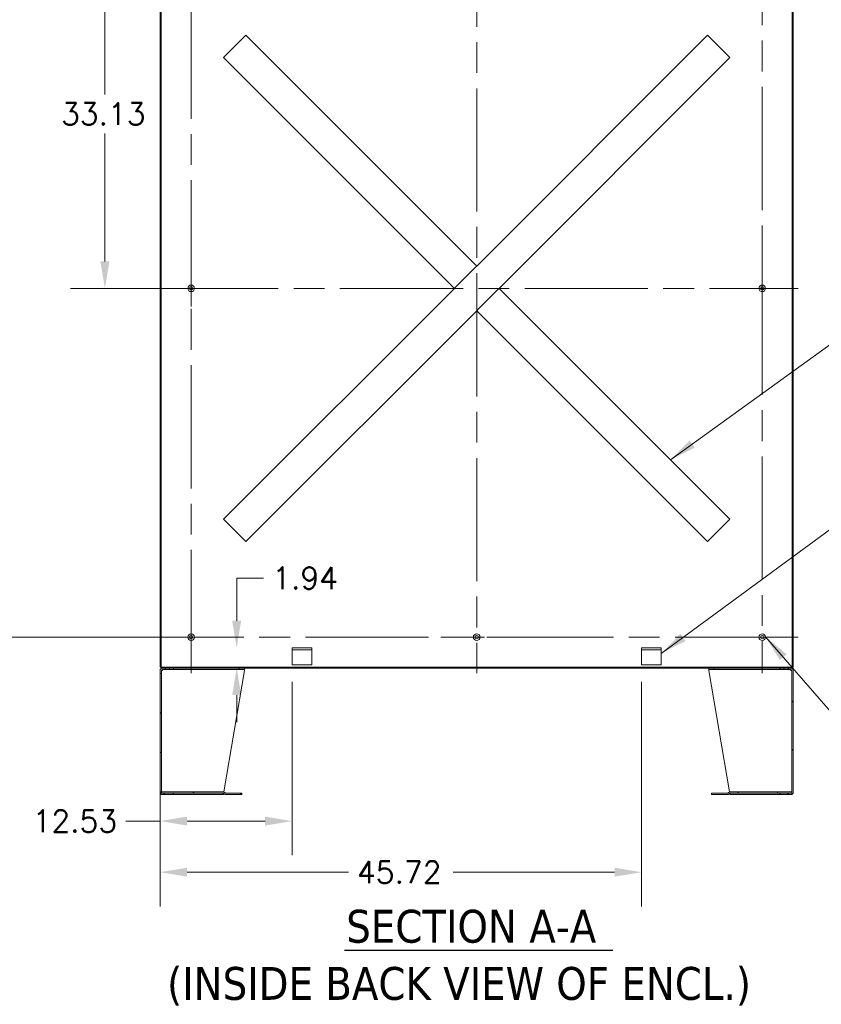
# Model space of a CAD drawing. Header units: inches. Extents: x 14 to 423, y 12 to 263.
# Tile 98 of 124: x 266 to 342, y 96 to 190. Entities that reach past the tile are written whole.
import ezdxf

# ---------------------------------------------------------------- set-up
doc = ezdxf.new("R2010")
doc.units = ezdxf.units.IN
doc.header["$LTSCALE"] = 26
doc.header["$MEASUREMENT"] = 0
doc.linetypes.add('CHAIN', pattern=[0.7087, 0.4724, -0.0591, 0.1181, -0.0591])
for name, color, linetype, lineweight in [('Center Mark (ANSI)', 7, 'Continuous', 5), ('Centerline (ANSI)', 7, 'Continuous', 5), ('Dimension (ANSI)', 7, 'Continuous', 5), ('Hatch (ANSI)', 7, 'Continuous', 5), ('Symbol (ANSI)', 7, 'Continuous', 5), ('Visible (ANSI)', 7, 'Continuous', 5)]:
    doc.layers.add(name, color=color, linetype=linetype, lineweight=lineweight)
doc.styles.add('ROMANS', font='romans.shx')
doc.styles.add('Text Style168', font='tahoma.ttf')
doc.styles.add('Text Style29', font='tahoma.ttf')
doc.dimstyles.new('Default (ANSI)', dxfattribs={"dimscale": 26, "dimtxt": 0.08, "dimasz": 0.098425, "dimexe": 0.125, "dimexo": 0.0625, "dimgap": 0.031496, "dimtad": 0, "dimtih": 1, "dimtoh": 1, "dimrnd": 1e-08, "dimzin": 0, "dimdsep": 46, "dimtxsty": 'ROMANS', "dimcen": 0.09, "dimdle": 0.393701, "dimclrd": 256, "dimclre": 256, "dimclrt": 256, "dimadec": 0, "dimazin": 0, "dimtfac": 1.25, "dimtofl": 0, "dimtmove": 0, "dimatfit": 3, "dimfxl": 1, "dimtolj": 1, "dimtzin": 0, "dimlwd": -1, "dimlwe": -1, "dimarcsym": 0})
doc.dimstyles.new('Default (ANSI)$7', dxfattribs={"dimscale": 26, "dimtxt": 0.08, "dimasz": 0.098425, "dimexe": 0.125, "dimexo": 0.0625, "dimgap": 0.031496, "dimtad": 0, "dimtih": 1, "dimtoh": 1, "dimrnd": 1e-08, "dimzin": 0, "dimdsep": 46, "dimtxsty": 'ROMANS', "dimcen": 0.09, "dimdle": 0.393701, "dimclrd": 256, "dimclre": 256, "dimclrt": 256, "dimadec": 0, "dimazin": 0, "dimtfac": 1.25, "dimtofl": 0, "dimtmove": 0, "dimatfit": 3, "dimfxl": 1, "dimtolj": 1, "dimtzin": 0, "dimlwd": -1, "dimlwe": -1, "dimarcsym": 0})

# ---------------------------------------------------------------- blocks, each defined once
blk = doc.blocks.new('*D21')
at = {"layer": 'Defpoints', "color": 0, "transparency": 16777216}
for p in [(291.422, 130.358), (278.984, 128.42), (286.16, 128.42)]:
    blk.add_point(p, dxfattribs=at)
at = {"layer": 'Dimension (ANSI)', "transparency": 16777216}
for p, q in [((286.16, 132.917), (286.16, 136.971)), ((286.16, 136.971), (288.719, 136.971)), ((286.16, 125.861), (286.16, 123.302))]:
    blk.add_line(p, q, dxfattribs=at)
for points in [[(285.733, 132.917), (286.586, 132.917), (286.16, 130.358)], [(285.733, 125.861), (286.586, 125.861), (286.16, 128.42)]]:
    blk.add_solid(points, dxfattribs=at)
at = {"layer": 'Dimension (ANSI)', "transparency": 16777216, "insert": (289.538, 138.011), "char_height": 2.08, "attachment_point": 1, "style": 'ROMANS'}
blk.add_mtext('\\A1;1.94', dxfattribs=at)
blk = doc.blocks.new('*D40')
at = {"layer": 'Defpoints', "color": 0, "transparency": 16777216}
for p in [(281.828, 197.608), (273.642, 164.483), (281.828, 164.483)]:
    blk.add_point(p, dxfattribs=at)
at = {"layer": 'Dimension (ANSI)', "transparency": 16777216}
for p, q in [((280.203, 197.608), (270.392, 197.608)), ((273.642, 195.049), (273.642, 182.904)), ((273.642, 167.042), (273.642, 179.186)), ((280.203, 164.483), (270.392, 164.483))]:
    blk.add_line(p, q, dxfattribs=at)
for points in [[(273.215, 195.049), (274.068, 195.049), (273.642, 197.608)], [(273.215, 167.042), (274.068, 167.042), (273.642, 164.483)]]:
    blk.add_solid(points, dxfattribs=at)
at = {"layer": 'Dimension (ANSI)', "transparency": 16777216, "insert": (269.482, 182.085), "char_height": 2.08, "attachment_point": 1, "style": 'ROMANS'}
blk.add_mtext('\\A1;33.13', dxfattribs=at)
blk = doc.blocks.new('*D41')
at = {"layer": 'Defpoints', "color": 0, "transparency": 16777216}
for p in [(259.308, 197.608), (281.828, 197.608), (281.828, 131.358)]:
    blk.add_point(p, dxfattribs=at)
at = {"layer": 'Dimension (ANSI)', "transparency": 16777216}
for p, q in [((280.203, 197.608), (256.058, 197.608)), ((259.308, 195.049), (259.308, 166.342)), ((259.308, 133.917), (259.308, 162.624)), ((280.203, 131.358), (256.058, 131.358))]:
    blk.add_line(p, q, dxfattribs=at)
for points in [[(258.882, 195.049), (259.735, 195.049), (259.308, 197.608)], [(258.882, 133.917), (259.735, 133.917), (259.308, 131.358)]]:
    blk.add_solid(points, dxfattribs=at)
at = {"layer": 'Dimension (ANSI)', "transparency": 16777216, "insert": (255.198, 165.523), "char_height": 2.08, "attachment_point": 1, "style": 'ROMANS'}
blk.add_mtext('\\A1;66.25', dxfattribs=at)
blk = doc.blocks.new('*D42')
at = {"layer": 'Defpoints', "color": 0, "transparency": 16777216}
for p in [(278.891, 128.514), (291.422, 128.733), (278.891, 113.896)]:
    blk.add_point(p, dxfattribs=at)
at = {"layer": 'Dimension (ANSI)', "transparency": 16777216}
for p, q in [((278.891, 126.889), (278.891, 110.646)), ((291.422, 127.108), (291.422, 110.646)), ((278.891, 113.896), (275.62, 113.896)), ((288.863, 113.896), (281.45, 113.896))]:
    blk.add_line(p, q, dxfattribs=at)
for points in [[(281.45, 114.322), (281.45, 113.469), (278.891, 113.896)], [(288.863, 114.322), (288.863, 113.469), (291.422, 113.896)]]:
    blk.add_solid(points, dxfattribs=at)
at = {"layer": 'Dimension (ANSI)', "transparency": 16777216, "insert": (266.779, 114.936), "char_height": 2.08, "attachment_point": 1, "style": 'ROMANS'}
blk.add_mtext('\\A1;12.53', dxfattribs=at)
blk = doc.blocks.new('*D43')
at = {"layer": 'Defpoints', "color": 0, "transparency": 16777216}
for p in [(278.891, 128.514), (324.609, 128.733), (324.609, 109.044)]:
    blk.add_point(p, dxfattribs=at)
at = {"layer": 'Dimension (ANSI)', "transparency": 16777216}
for p, q in [((278.891, 126.889), (278.891, 105.794)), ((324.609, 127.108), (324.609, 105.794)), ((281.45, 109.044), (296.771, 109.044)), ((322.05, 109.044), (306.729, 109.044))]:
    blk.add_line(p, q, dxfattribs=at)
for points in [[(281.45, 109.47), (281.45, 108.617), (278.891, 109.044)], [(322.05, 109.47), (322.05, 108.617), (324.609, 109.044)]]:
    blk.add_solid(points, dxfattribs=at)
at = {"layer": 'Dimension (ANSI)', "transparency": 16777216, "insert": (297.59, 110.084), "char_height": 2.08, "attachment_point": 1, "style": 'ROMANS'}
blk.add_mtext('\\A1;45.72', dxfattribs=at)

msp = doc.modelspace()

# ---------------------------------------------------------------- hatches: boundary and pattern name
at = {"layer": 'Hatch (ANSI)'}
h = msp.add_hatch(dxfattribs=at)
h.set_pattern_fill('ANSI31', color=256, scale=26, angle=75, style=0)
h.paths.add_polyline_path([(278.9842, 128.5138), (278.9842, 198.2014), (278.9842, 200.2952), (278.9842, 200.4514), (278.8905, 200.4514), (278.8905, 128.5138)])
h = msp.add_hatch(dxfattribs=at)
h.set_pattern_fill('ANSI31', color=256, scale=26, angle=-15, style=0)
h.paths.add_polyline_path([(338.9218, 200.4514), (338.9218, 200.2952), (338.9218, 198.2014), (338.9218, 128.5138), (339.0155, 128.5138), (339.0155, 200.4514)])
h = msp.add_hatch(dxfattribs=at)
h.set_pattern_fill('ANSI31', color=256, scale=26, angle=105, style=0)
h.paths.add_polyline_path([(279.7877, 128.4201), (279.7877, 128.2951), (280.1405, 128.2951), (280.1405, 128.4201)])
edge = h.paths.add_edge_path()
edge.add_ellipse((279.1093, 128.2014), major_axis=(0, 0.2188), ratio=1, start_angle=0, end_angle=90)
edge.add_line((278.8905, 128.2014), (278.8905, 116.6389))
edge.add_ellipse((279.1093, 116.6389), major_axis=(-0.2188, 0), ratio=1, start_angle=0, end_angle=90)
edge.add_line((279.1093, 116.4201), (280.1405, 116.4201))
edge.add_line((280.1405, 116.4201), (280.1405, 116.5451))
edge.add_line((280.1405, 116.5451), (279.1093, 116.5451))
edge.add_ellipse((279.1093, 116.6389), major_axis=(0, -0.0938), ratio=1, start_angle=270, end_angle=360, ccw=False)
edge.add_line((279.0155, 116.6389), (279.0155, 116.6701))
edge.add_line((279.0155, 116.6701), (279.0155, 128.2014))
edge.add_ellipse((279.1093, 128.2014), major_axis=(-0.0937, 0), ratio=1, start_angle=270, end_angle=360, ccw=False)
edge.add_line((279.1093, 128.2951), (279.3684, 128.2951))
edge.add_line((279.3684, 128.2951), (279.3684, 128.4201))
edge.add_line((279.3684, 128.4201), (279.1093, 128.4201))
h = msp.add_hatch(dxfattribs=at)
h.set_pattern_fill('ANSI31', color=256, scale=26, angle=15, style=0)
h.paths.add_polyline_path([(338.9218, 128.4201), (338.9218, 128.5138), (278.9842, 128.5138), (278.9842, 128.4201), (279.1093, 128.4201), (279.3684, 128.4201), (279.7877, 128.4201), (280.1405, 128.4201), (337.7655, 128.4201), (338.1184, 128.4201), (338.5377, 128.4201), (338.7968, 128.4201)])
h = msp.add_hatch(dxfattribs=at)
h.set_pattern_fill('ANSI31', color=256, scale=26, angle=90, style=0)
h.paths.add_polyline_path([(338.1184, 128.2951), (338.1184, 128.4201), (337.7655, 128.4201), (337.7655, 128.2951)])
edge = h.paths.add_edge_path()
edge.add_ellipse((338.7968, 128.2014), major_axis=(0.2188, 0), ratio=1, start_angle=0, end_angle=90)
edge.add_line((338.7968, 128.4201), (338.5377, 128.4201))
edge.add_line((338.5377, 128.4201), (338.5377, 128.2951))
edge.add_line((338.5377, 128.2951), (338.7968, 128.2951))
edge.add_ellipse((338.7968, 128.2014), major_axis=(0, 0.0937), ratio=1, start_angle=270, end_angle=360, ccw=False)
edge.add_line((338.8905, 128.2014), (338.8905, 116.6701))
edge.add_line((338.8905, 116.6701), (338.8905, 116.6389))
edge.add_ellipse((338.7968, 116.6389), major_axis=(0.0938, 0), ratio=1, start_angle=270, end_angle=360, ccw=False)
edge.add_line((338.7968, 116.5451), (337.7655, 116.5451))
edge.add_line((337.7655, 116.5451), (337.7655, 116.4201))
edge.add_line((337.7655, 116.4201), (338.7968, 116.4201))
edge.add_ellipse((338.7968, 116.6389), major_axis=(0, -0.2188), ratio=1, start_angle=0, end_angle=90)
edge.add_line((339.0155, 116.6389), (339.0155, 128.2014))
h = msp.add_hatch(dxfattribs=at)
h.set_pattern_fill('ANSI31', color=256, scale=26, style=0)
edge = h.paths.add_edge_path()
edge.add_line((279.0154, 116.6701), (279.0154, 116.5451))
edge.add_line((279.0154, 116.5451), (279.1093, 116.5451))
edge.add_line((279.1093, 116.5451), (280.1405, 116.5451))
edge.add_line((280.1405, 116.5451), (284.8863, 116.5451))
edge.add_ellipse((284.8863, 116.4514), major_axis=(0, 0.0938), ratio=1, start_angle=315, end_angle=360, ccw=False)
edge.add_line((284.9526, 116.5177), (284.986, 116.4843))
edge.add_ellipse((285.1406, 116.639), major_axis=(-0.1547, -0.1547), ratio=1, start_angle=0, end_angle=45)
edge.add_line((285.1406, 116.4203), (286.6405, 116.4203))
edge.add_line((286.6405, 116.4203), (286.6405, 116.5453))
edge.add_line((286.6405, 116.5453), (285.1406, 116.5453))
edge.add_ellipse((285.1406, 116.639), major_axis=(0, -0.0938), ratio=1, start_angle=315, end_angle=360, ccw=False)
edge.add_line((285.0744, 116.5727), (285.041, 116.6061))
edge.add_ellipse((284.8863, 116.4514), major_axis=(0.1547, 0.1547), ratio=1, start_angle=0, end_angle=45)
edge.add_line((284.8863, 116.6701), (279.0155, 116.6701))
edge.add_line((279.0155, 116.6701), (279.0154, 116.6701))
h = msp.add_hatch(dxfattribs=at)
h.set_pattern_fill('ANSI31', color=256, scale=26, angle=15, style=0)
edge = h.paths.add_edge_path()
edge.add_line((338.8906, 116.5451), (338.8906, 116.6701))
edge.add_line((338.8906, 116.6701), (338.8905, 116.6701))
edge.add_line((338.8905, 116.6701), (333.0197, 116.6701))
edge.add_ellipse((333.0197, 116.4514), major_axis=(0, 0.2187), ratio=1, start_angle=0, end_angle=45)
edge.add_line((332.8651, 116.6061), (332.8317, 116.5727))
edge.add_ellipse((332.7654, 116.639), major_axis=(0.0663, -0.0663), ratio=1, start_angle=315, end_angle=360, ccw=False)
edge.add_line((332.7654, 116.5453), (331.2655, 116.5453))
edge.add_line((331.2655, 116.5453), (331.2655, 116.4203))
edge.add_line((331.2655, 116.4203), (332.7654, 116.4203))
edge.add_ellipse((332.7654, 116.639), major_axis=(0, -0.2187), ratio=1, start_angle=0, end_angle=45)
edge.add_line((332.9201, 116.4843), (332.9534, 116.5177))
edge.add_ellipse((333.0197, 116.4514), major_axis=(-0.0663, 0.0663), ratio=1, start_angle=315, end_angle=360, ccw=False)
edge.add_line((333.0197, 116.5451), (337.7655, 116.5451))
edge.add_line((337.7655, 116.5451), (338.7968, 116.5451))
edge.add_line((338.7968, 116.5451), (338.8906, 116.5451))

# ---------------------------------------------------------------- linework, layer by layer
at = {"layer": 'Center Mark (ANSI)', "linetype": 'CHAIN', "ltscale": 0.145832}
for p, q in [((281.828, 167.8976), (281.828, 161.0676)), ((336.078, 167.8976), (336.078, 161.0676)), ((281.828, 127.9426), (281.828, 134.7726)), ((278.413, 131.3576), (285.243, 131.3576)), ((312.368, 131.3576), (305.538, 131.3576)), ((339.493, 131.3576), (332.663, 131.3576))]:
    msp.add_line(p, q, dxfattribs=at)
at = {"layer": 'Centerline (ANSI)', "linetype": 'CHAIN', "ltscale": 0.952448}
for p, q in [((281.828, 127.9426), (281.828, 201.0226)), ((308.953, 201.0226), (308.953, 127.9426)), ((336.078, 201.1701), (336.078, 127.9426)), ((278.413, 164.4826), (339.493, 164.4826)), ((339.493, 131.3576), (278.413, 131.3576))]:
    msp.add_line(p, q, dxfattribs=at)
at = {"layer": 'Symbol (ANSI)', "lineweight": 30}
msp.add_line((296.4028, 101.6566), (321.8685, 101.6566), dxfattribs=at)
at = {"layer": 'Visible (ANSI)'}
for p, q in [((278.8905, 200.4514), (278.8905, 128.5138)), ((278.9842, 128.5138), (278.9842, 200.4514)), ((338.9218, 200.4514), (338.9218, 128.5138)), ((339.0155, 128.5138), (339.0155, 200.4514)), ((285.0661, 186.5576), (286.878, 188.3696)), ((287.0327, 188.5243), (286.878, 188.3696)), ((287.0327, 188.5243), (308.953, 166.604)), ((308.953, 166.604), (330.8733, 188.5243)), ((331.028, 188.3696), (330.8733, 188.5243)), ((331.028, 188.3696), (332.84, 186.5576)), ((285.0661, 186.5576), (284.9114, 186.4029)), ((306.8317, 164.4826), (284.9114, 186.4029)), ((332.9947, 186.4029), (311.0744, 164.4826)), ((332.9947, 186.4029), (332.84, 186.5576)), ((308.7984, 166.4493), (306.9864, 164.6373)), ((308.7984, 166.4493), (308.953, 166.604)), ((306.8317, 164.4826), (306.9864, 164.6373)), ((284.9114, 142.5623), (306.8317, 164.4826)), ((309.1077, 162.516), (310.9197, 164.328)), ((311.0744, 164.4826), (310.9197, 164.328)), ((311.0744, 164.4826), (332.9947, 142.5623)), ((308.953, 162.3613), (287.0327, 140.441)), ((309.1077, 162.516), (308.953, 162.3613)), ((330.8733, 140.441), (308.953, 162.3613)), ((284.9114, 142.5623), (285.0661, 142.4076)), ((286.878, 140.5957), (285.0661, 142.4076)), ((332.84, 142.4076), (331.028, 140.5957)), ((332.84, 142.4076), (332.9947, 142.5623)), ((286.878, 140.5957), (287.0327, 140.441)), ((330.8733, 140.441), (331.028, 140.5957)), ((293.2968, 130.3576), (291.4218, 130.3576)), ((291.4218, 130.3576), (291.4218, 130.1701)), ((293.2968, 130.1701), (291.4218, 130.1701)), ((291.4218, 130.0764), (291.4218, 130.1701)), ((291.4218, 128.7326), (291.4218, 130.0764)), ((293.2968, 130.1701), (293.2968, 130.3576)), ((293.2968, 130.0764), (293.2968, 130.1701)), ((293.2968, 130.0764), (293.2968, 128.7326)), ((326.4843, 130.3576), (324.6093, 130.3576)), ((324.6093, 130.3576), (324.6093, 130.1701)), ((326.4843, 130.1701), (324.6093, 130.1701)), ((324.6093, 130.0764), (324.6093, 130.1701)), ((324.6093, 128.7326), (324.6093, 130.0764)), ((326.4843, 130.1701), (326.4843, 130.3576)), ((326.4843, 130.0764), (326.4843, 130.1701)), ((326.4843, 130.0764), (326.4843, 128.7326)), ((278.8905, 128.5138), (278.9842, 128.5138)), ((278.8905, 128.2014), (278.8905, 116.6389)), ((338.9218, 128.5138), (278.9842, 128.5138)), ((278.9842, 128.5138), (278.9842, 128.4201)), ((278.9842, 128.4201), (338.9218, 128.4201)), ((279.0155, 116.6389), (279.0155, 128.2014)), ((279.1093, 128.2014), (279.0155, 128.2014)), ((279.3684, 128.4201), (279.1093, 128.4201)), ((279.1093, 128.2951), (279.3684, 128.2951)), ((279.3684, 128.2951), (279.3684, 128.4201)), ((279.7877, 128.2951), (279.3684, 128.2951)), ((279.7877, 128.4201), (279.7877, 128.2951)), ((280.1405, 128.4201), (279.7877, 128.4201)), ((279.7877, 128.2951), (280.1405, 128.2951)), ((280.1405, 128.2951), (280.1405, 128.4201)), ((280.1405, 128.2951), (280.1626, 128.2951)), ((280.1626, 128.2951), (280.1626, 128.4201)), ((286.3905, 128.2951), (280.1626, 128.2951)), ((284.9321, 116.6653), (286.8905, 128.2014)), ((286.3905, 128.4201), (286.3905, 128.2951)), ((286.3905, 128.2951), (286.8905, 128.2951)), ((286.8905, 128.2951), (286.8905, 128.4201)), ((286.8905, 128.2951), (286.8905, 128.2014)), ((293.2968, 128.7326), (291.4218, 128.7326)), ((326.4843, 128.7326), (324.6093, 128.7326)), ((331.0155, 128.4201), (331.0155, 128.2951)), ((331.0155, 128.2951), (331.5155, 128.2951)), ((331.0155, 128.2951), (331.0155, 128.2014)), ((331.0155, 128.2014), (332.9739, 116.6653)), ((331.5155, 128.2951), (331.5155, 128.4201)), ((337.7434, 128.2951), (331.5155, 128.2951)), ((337.7434, 128.2951), (337.7434, 128.4201)), ((337.7655, 128.2951), (337.7434, 128.2951)), ((338.1184, 128.4201), (337.7655, 128.4201)), ((337.7655, 128.4201), (337.7655, 128.2951)), ((337.7655, 128.2951), (338.1184, 128.2951)), ((338.1184, 128.2951), (338.1184, 128.4201)), ((338.5377, 128.2951), (338.1184, 128.2951)), ((338.7968, 128.4201), (338.5377, 128.4201)), ((338.5377, 128.4201), (338.5377, 128.2951)), ((338.5377, 128.2951), (338.7968, 128.2951)), ((338.8905, 128.2014), (338.7968, 128.2014)), ((338.8905, 128.2014), (338.8905, 116.6389)), ((338.9218, 128.4201), (338.9218, 128.5138)), ((338.9218, 128.5138), (339.0155, 128.5138)), ((339.0155, 116.6389), (339.0155, 128.2014)), ((279.0154, 116.6701), (279.0154, 116.5451)), ((284.8863, 116.6701), (279.0154, 116.6701)), ((279.0154, 116.5451), (284.8863, 116.5451)), ((280.1405, 116.5451), (279.1093, 116.5451)), ((279.1093, 116.4201), (280.1405, 116.4201)), ((280.1405, 116.4201), (280.1405, 116.5451)), ((280.1405, 116.4201), (280.1626, 116.4201)), ((280.1626, 116.5451), (280.1626, 116.4201)), ((280.1626, 116.4201), (284.8905, 116.4201)), ((284.8905, 116.545), (284.8905, 116.4201)), ((284.9526, 116.5177), (284.986, 116.4843)), ((285.0744, 116.5727), (285.041, 116.6061)), ((286.6405, 116.5453), (285.1406, 116.5453)), ((285.1406, 116.4203), (286.6405, 116.4203)), ((286.6405, 116.4203), (286.6405, 116.5453)), ((332.7654, 116.5453), (331.2655, 116.5453)), ((331.2655, 116.5453), (331.2655, 116.4203)), ((331.2655, 116.4203), (332.7654, 116.4203)), ((332.8651, 116.6061), (332.8317, 116.5727)), ((332.9201, 116.4843), (332.9534, 116.5177)), ((333.0155, 116.545), (333.0155, 116.4201)), ((333.0155, 116.4201), (337.7434, 116.4201)), ((338.8906, 116.6701), (333.0197, 116.6701)), ((333.0197, 116.5451), (338.8906, 116.5451)), ((337.7434, 116.5451), (337.7434, 116.4201)), ((337.7434, 116.4201), (337.7655, 116.4201)), ((338.7968, 116.5451), (337.7655, 116.5451)), ((337.7655, 116.5451), (337.7655, 116.4201)), ((337.7655, 116.4201), (338.7968, 116.4201)), ((338.8906, 116.5451), (338.8906, 116.6701))]:
    msp.add_line(p, q, dxfattribs=at)
for centre, radius in [((281.828, 164.4826), 0.3125), ((281.828, 164.4826), 0.165), ((336.078, 164.4826), 0.3125), ((336.078, 164.4826), 0.165), ((281.828, 131.3576), 0.3125), ((281.828, 131.3576), 0.165), ((308.953, 131.3576), 0.3125), ((308.953, 131.3576), 0.165), ((336.078, 131.3576), 0.3125), ((336.078, 131.3576), 0.165)]:
    msp.add_circle(centre, radius, dxfattribs=at)
for centre, radius, start, end in [((279.1093, 128.2014), 0.2188, 90, 180), ((279.1093, 128.2014), 0.0937, 90, 180), ((338.7968, 128.2014), 0.2188, 0, 90), ((338.7968, 128.2014), 0.0937, 0, 90), ((279.1093, 116.6389), 0.2188, 180, 270), ((279.1093, 116.6389), 0.0938, 180, 270), ((284.8863, 116.4514), 0.2187, 45, 90), ((284.8863, 116.4514), 0.0938, 45, 90), ((285.1406, 116.639), 0.2188, 225, 270), ((285.1406, 116.639), 0.0938, 225, 270), ((332.7654, 116.639), 0.0937, 270, 315), ((332.7654, 116.639), 0.2187, 270, 315), ((333.0197, 116.4514), 0.2187, 90, 135), ((333.0197, 116.4514), 0.0937, 90, 135), ((338.7968, 116.6389), 0.0938, 270, 0), ((338.7968, 116.6389), 0.2188, 270, 0)]:
    msp.add_arc(centre, radius, start, end, dxfattribs=at)
for points in [[(279.1155, 128.2951), (279.1134, 128.2659), (279.1114, 128.2337), (279.1093, 128.2014)], [(338.7968, 128.2014), (338.7947, 128.2337), (338.7926, 128.2658), (338.7906, 128.295)]]:
    msp.add_open_spline(points, degree=3, dxfattribs=at)
for points, knots in [([(279.1093, 128.2014), (279.1146, 128.2366), (279.1199, 128.2709), (279.1251, 128.2861), (279.1272, 128.292), (279.1293, 128.2951), (279.1314, 128.2951)], [0, 0, 0, 0, 1.1271971, 1.1271971, 1.1271971, 1.5707963, 1.5707963, 1.5707963, 1.5707963]), ([(338.7968, 128.2014), (338.7915, 128.2366), (338.7862, 128.2709), (338.7809, 128.2861), (338.7788, 128.292), (338.7768, 128.2951), (338.7747, 128.2951)], [0, 0, 0, 0, 1.1271971, 1.1271971, 1.1271971, 1.5707963, 1.5707963, 1.5707963, 1.5707963]), ([(284.8905, 116.4201), (284.8977, 116.4201), (284.9049, 116.4524), (284.9121, 116.505), (284.9136, 116.5159), (284.9151, 116.5277), (284.9166, 116.5401)], [0, 0, 0, 0, 0.9120227, 0.9120227, 0.9120227, 1.1023277, 1.1023277, 1.1023277, 1.1023277]), ([(332.9895, 116.5403), (332.993, 116.5114), (332.9965, 116.4857), (333, 116.4659), (333.0051, 116.4365), (333.0103, 116.4201), (333.0155, 116.4201)], [0.4684686, 0.4684686, 0.4684686, 0.4684686, 0.9120227, 0.9120227, 0.9120227, 1.5707963, 1.5707963, 1.5707963, 1.5707963])]:
    msp.add_open_spline(points, degree=3, knots=knots, dxfattribs=at)

# ---------------------------------------------------------------- texts
at = {"layer": 'Symbol (ANSI)', "char_height": 3.12, "attachment_point": 7}
for s, insert, style in [('SECTION A-A', (296.5626, 102.2929), 'Text Style168'), ('(INSIDE BACK VIEW OF ENCL.)', (279.551, 96.3594), 'Text Style29')]:
    msp.add_mtext(s, dxfattribs=dict(at, insert=insert, style=style))

# ---------------------------------------------------------------- dimensions: what is measured, and where the dimension line sits
at = {"layer": 'Dimension (ANSI)'}
for base, p1, p2, angle, override, picture, middle in [((259.3083, 197.6076), (281.828, 131.3576), (281.828, 197.6076), 90, {"dimdec": 2, "dimtp": 0, "dimtm": 0, "dimtdec": 2, "dimatfit": 1}, '*D41', (259.3083, 164.4826)), ((273.6416710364, 164.4826298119), (281.8280324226, 197.6076298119), (281.8280324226, 164.4826298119), 90, {"dimdec": 2, "dimtp": 0, "dimtm": 0, "dimtdec": 2, "dimatfit": 1}, '*D40', (273.6416710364, 181.0451298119)), ((286.1599, 128.4201), (291.4218, 130.3576), (278.9842, 128.4201), 90, {"dimdec": 2, "dimse1": 1, "dimse2": 1, "dimtp": 0, "dimtm": 0, "dimtdec": 2, "dimatfit": 1}, '*D21', (292.6083, 136.9708)), ((278.8905, 113.8958), (291.4218, 128.7326), (278.8905, 128.5138), 180, {"dimtih": 0, "dimtoh": 0, "dimdec": 2, "dimtp": 0, "dimtm": 0, "dimtdec": 2, "dimatfit": 2}, '*D42', (270.7901, 113.8958)), ((324.6093, 109.0436), (278.8905, 128.5138), (324.6093, 128.7326), 180, {"dimtih": 0, "dimtoh": 0, "dimdec": 2, "dimtp": 0, "dimtm": 0, "dimtdec": 2, "dimatfit": 1}, '*D43', (301.7499, 109.0436))]:
    dim = msp.add_linear_dim(base=base, p1=p1, p2=p2, angle=angle, dimstyle='Default (ANSI)', override=override, dxfattribs=at)
    dim.commit()
    dim.dimension.update_dxf_attribs({"geometry": picture, "text_midpoint": middle, "dimtype": 160})

# ---------------------------------------------------------------- leaders
at = {"layer": 'Symbol (ANSI)', "annotation_type": 0, "has_hookline": 1, "hookline_direction": 0}
for points, text_width in [([(327.351, 148.206), (351.5525, 165.6894), (354.1116, 165.6894)], 15.4893), ([(326.4843, 129.8261), (343.0421, 141.9499), (345.6011, 141.9499)], 18.4057), ([(336.388, 131.3972), (342.9649, 123.8292), (345.5239, 123.8292)], 23.3638)]:
    msp.add_leader(points, dimstyle='Default (ANSI)$7', override={"dimtad": 0}, dxfattribs=dict(at, text_width=text_width))

doc.saveas('drawing.dxf')
